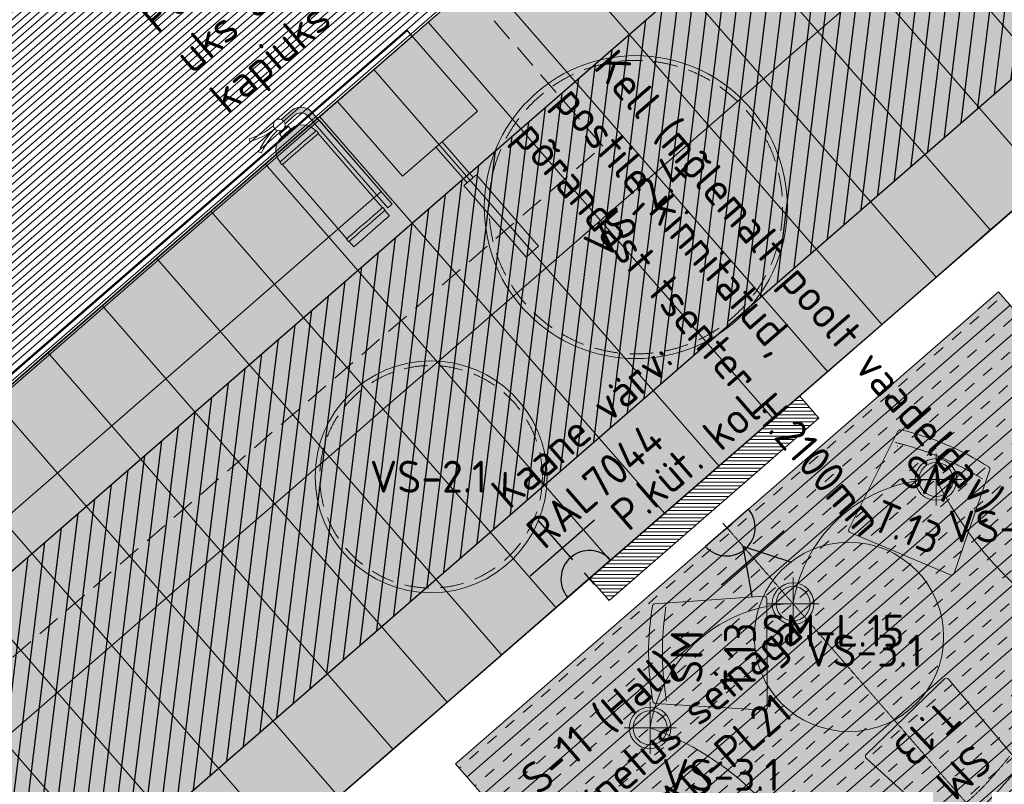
# Model space of a CAD drawing. Header units: millimetres. Extents: x 130528 to 177851, y 51760 to 113805.
# Tile 75 of 88: x 162832 to 166991, y 94664 to 97894. Entities that reach past the tile are written whole.
import ezdxf

# ---------------------------------------------------------------- set-up
doc = ezdxf.new("R2010")
doc.units = ezdxf.units.MM
doc.linetypes.add('Center', pattern=[4, 2.5, -0.5, 0.5, -0.5])
doc.linetypes.add('Hidden 100.00_ 50.00', pattern=[150, 100, -50])
doc.layers.get('0').update_dxf_attribs({"true_color": 0x000000})
for name, color, linetype, true_color in [('_SA-ELEKTER_pistikupesad', 7, 'Continuous', 0x9900cc), ('_SA-KUJA', 1, 'Continuous', 0xff0000), ('_SA-KUJA_hatch', 7, 'Continuous', 0xffd9d9), ('_SA-PIIRE', 7, 'Continuous', 0x000000)]:
    doc.layers.add(name, color=color, linetype=linetype, true_color=true_color)
for name, color, linetype, lineweight, true_color in [('_SA-LAGI', 7, 'Continuous', 9, 0x5b5b5b), ('_SA-LAGI_hatch', 7, 'Continuous', 5, 0x787878), ('_SA-PORAND', 7, 'Continuous', 9, 0x5b5b5b), ('_SA-PORAND_hatch', 254, 'Continuous', 9, 0xbebebe), ('_SA-SANTEHN', 7, 'Continuous', 0, 0x4c5f99), ('_SA-SEIN_tekst', 250, 'Continuous', 0, 0x333333), ('_SA-SISUSTUS_kohtkindel', 7, 'Continuous', 15, 0x7f4f3f), ('_SA-SISUSTUS_lahtine', 7, 'Continuous', 18, 0x7f4f3f), ('_SA-SISUSTUS_seadmed', 7, 'Continuous', 13, 0x9900cc), ('_SA-TREPP_tekst', 7, 'Continuous', 0, 0x000000), ('_SA-VALGUSTUS', 20, 'Continuous', 13, 0xff3f00), ('_SA-VALGUSTUS_abi', 7, 'Center', 0, 0xff9f7f), ('_SA-VALGUSTUS_valgusgrupid', 240, 'Continuous', 9, 0xff003f)]:
    doc.layers.add(name, color=color, linetype=linetype, lineweight=lineweight, true_color=true_color)
doc.styles.add('DIN Pro Medium-Medium', font='txt')

# ---------------------------------------------------------------- blocks, each defined once
blk = doc.blocks.new('VS-2.4')
at = {"color": 0}
blk.add_circle((0, -640), 640, dxfattribs=at)
at = {"color": 0, "linetype": 'Hidden 100.00_ 50.00', "lineweight": -2}
blk.add_circle((0, -640), 620, dxfattribs=at)
at = {"color": 0, "lineweight": -2, "insert": (-258.9, -572.1), "char_height": 135, "width": 1360.328, "attachment_point": 1, "style": 'DIN Pro Medium-Medium'}
blk.add_mtext('VS-2.4', dxfattribs=at)
blk = doc.blocks.new('VS-2.5')
at = {"color": 0, "lineweight": -2}
blk.add_circle((0, -765), 765, dxfattribs=at)
at = {"color": 0, "linetype": 'Hidden 100.00_ 50.00', "lineweight": -2}
blk.add_circle((0, -765), 745, dxfattribs=at)
at = {"color": 0, "lineweight": -2, "insert": (-258.9, -697.1), "char_height": 135, "width": 1352.951, "attachment_point": 1, "style": 'DIN Pro Medium-Medium'}
blk.add_mtext('VS-2.5', dxfattribs=at)
blk = doc.blocks.new('VS-3.1')
at = {"color": 0, "linetype": 'ByBlock', "lineweight": -2}
for p, q in [((0, -110.2), (0, 110.2)), ((-110.2, 0), (110.2, 0))]:
    blk.add_line(p, q, dxfattribs=at)
for radius in [88, 72]:
    blk.add_circle((0, 0), radius, dxfattribs=at)
at = {"color": 0, "linetype": 'ByBlock', "lineweight": -2, "insert": (50, -131), "char_height": 135, "width": 1305.738, "attachment_point": 1, "style": 'DIN Pro Medium-Medium'}
blk.add_mtext('VS-3.1', dxfattribs=at)
blk = doc.blocks.new('VS-2.1 01')
at = {"color": 0}
blk.add_circle((0, 0), 490, dxfattribs=at)
at = {"color": 0, "linetype": 'Hidden 100.00_ 50.00', "lineweight": -2}
blk.add_circle((0, 0), 470, dxfattribs=at)
at = {"color": 0, "lineweight": -2, "insert": (-258.9, 67.9), "char_height": 135, "width": 1305.738, "attachment_point": 1, "style": 'DIN Pro Medium-Medium'}
blk.add_mtext('VS-2.1', dxfattribs=at)
blk = doc.blocks.new('_SA pistik(syvistatud) x1')
at = {"linetype": 'ByBlock', "lineweight": -2}
blk.add_hatch(color=0, dxfattribs=at).paths.add_polyline_path([(-80.2, 0), (80, 0), (80, 1.8), (79.9, 3.5), (79.8, 5.3), (79.6, 7.1), (79.4, 9), (79.2, 10.8), (78.9, 12.6), (78.5, 14.5), (78.1, 16.3), (77.7, 18.2), (77.2, 20), (76.7, 21.9), (76.1, 23.7), (75.5, 25.5), (74.8, 27.4), (74.1, 29.2), (73.3, 31), (72.5, 32.8), (71.7, 34.6), (70.7, 36.4), (69.8, 38.2), (68.8, 39.9), (67.7, 41.7), (66.6, 43.4), (65.5, 45), (64.3, 46.7), (63, 48.3), (61.7, 49.9), (60.4, 51.5), (59.1, 53), (57.6, 54.5), (56.2, 56), (54.7, 57.4), (53.2, 58.8), (51.7, 60.1), (50.1, 61.4), (48.5, 62.7), (46.8, 63.9), (45.1, 65.1), (43.4, 66.2), (41.7, 67.3), (40, 68.3), (38.2, 69.3), (36.5, 70.3), (34.7, 71.2), (32.8, 72), (31, 72.8), (29.2, 73.5), (27.4, 74.2), (25.5, 74.9), (23.7, 75.5), (21.8, 76), (19.9, 76.5), (18.1, 77), (16.2, 77.4), (14.4, 77.8), (12.5, 78.1), (10.7, 78.4), (8.9, 78.6), (7.1, 78.8), (5.3, 78.9), (3.5, 79), (1.7, 79.1), (-0.1, 79.1), (-1.9, 79.1), (-3.6, 79), (-5.4, 78.9), (-7.2, 78.8), (-9.1, 78.6), (-10.9, 78.4), (-12.7, 78.1), (-14.6, 77.8), (-16.4, 77.4), (-18.3, 77), (-20.1, 76.5), (-22, 76), (-23.8, 75.5), (-25.7, 74.9), (-27.5, 74.2), (-29.4, 73.5), (-31.2, 72.8), (-33, 72), (-34.8, 71.2), (-36.6, 70.3), (-38.4, 69.3), (-40.2, 68.3), (-41.9, 67.3), (-43.6, 66.2), (-45.3, 65.1), (-47, 63.9), (-48.6, 62.7), (-50.3, 61.4), (-51.8, 60.1), (-53.4, 58.8), (-54.9, 57.4), (-56.4, 56), (-57.8, 54.5), (-59.2, 53), (-60.6, 51.5), (-61.9, 49.9), (-63.2, 48.3), (-64.4, 46.7), (-65.6, 45), (-66.8, 43.4), (-67.9, 41.7), (-69, 39.9), (-70, 38.2), (-70.9, 36.4), (-71.8, 34.6), (-72.7, 32.8), (-73.5, 31), (-74.3, 29.2), (-75, 27.4), (-75.7, 25.5), (-76.3, 23.7), (-76.9, 21.9), (-77.4, 20), (-77.9, 18.2), (-78.3, 16.3), (-78.7, 14.5), (-79.1, 12.6), (-79.4, 10.8), (-79.6, 9), (-79.8, 7.1), (-80, 5.3), (-80.1, 3.5), (-80.2, 1.8)], flags=0)
at = {"color": 0, "linetype": 'ByBlock', "lineweight": -2}
for p, q in [((0, 70.7), (0, 218.6)), ((-120, 114.6), (120, 114.6)), ((0, 22), (0, -22)), ((22, 0), (-22, 0))]:
    blk.add_line(p, q, dxfattribs=at)
blk.add_lwpolyline([(-80.2, 0), (80, 0, 0.986995)], format="xyb", close=True, dxfattribs=at)
blk = doc.blocks.new('_SA pistik(syvistatud) x2')
at = {"linetype": 'ByBlock', "lineweight": -2}
blk.add_hatch(color=0, dxfattribs=at).paths.add_polyline_path([(-80.1, 0), (80.1, 0), (80.1, 1.8), (80, 3.5), (79.9, 5.3), (79.7, 7.1), (79.5, 9), (79.3, 10.8), (79, 12.6), (78.6, 14.5), (78.2, 16.3), (77.8, 18.2), (77.3, 20), (76.8, 21.9), (76.2, 23.7), (75.6, 25.5), (74.9, 27.4), (74.2, 29.2), (73.4, 31), (72.6, 32.8), (71.8, 34.6), (70.8, 36.4), (69.9, 38.2), (68.9, 39.9), (67.8, 41.7), (66.7, 43.4), (65.6, 45), (64.4, 46.7), (63.1, 48.3), (61.8, 49.9), (60.5, 51.5), (59.1, 53), (57.7, 54.5), (56.3, 56), (54.8, 57.4), (53.3, 58.8), (51.7, 60.1), (50.2, 61.4), (48.5, 62.7), (46.9, 63.9), (45.2, 65.1), (43.5, 66.2), (41.8, 67.3), (40.1, 68.3), (38.3, 69.3), (36.5, 70.3), (34.7, 71.2), (32.9, 72), (31.1, 72.8), (29.3, 73.5), (27.4, 74.2), (25.6, 74.9), (23.7, 75.5), (21.9, 76), (20, 76.5), (18.2, 77), (16.3, 77.4), (14.5, 77.8), (12.6, 78.1), (10.8, 78.4), (9, 78.6), (7.2, 78.8), (5.3, 78.9), (3.5, 79), (1.8, 79.1), (0, 79.1), (-1.8, 79.1), (-3.5, 79), (-5.3, 78.9), (-7.2, 78.8), (-9, 78.6), (-10.8, 78.4), (-12.6, 78.1), (-14.5, 77.8), (-16.3, 77.4), (-18.2, 77), (-20, 76.5), (-21.9, 76), (-23.7, 75.5), (-25.6, 74.9), (-27.4, 74.2), (-29.3, 73.5), (-31.1, 72.8), (-32.9, 72), (-34.7, 71.2), (-36.5, 70.3), (-38.3, 69.3), (-40.1, 68.3), (-41.8, 67.3), (-43.5, 66.2), (-45.2, 65.1), (-46.9, 63.9), (-48.5, 62.7), (-50.2, 61.4), (-51.7, 60.1), (-53.3, 58.8), (-54.8, 57.4), (-56.3, 56), (-57.7, 54.5), (-59.1, 53), (-60.5, 51.5), (-61.8, 49.9), (-63.1, 48.3), (-64.4, 46.7), (-65.6, 45), (-66.7, 43.4), (-67.8, 41.7), (-68.9, 39.9), (-69.9, 38.2), (-70.8, 36.4), (-71.8, 34.6), (-72.6, 32.8), (-73.4, 31), (-74.2, 29.2), (-74.9, 27.4), (-75.6, 25.5), (-76.2, 23.7), (-76.8, 21.9), (-77.3, 20), (-77.8, 18.2), (-78.2, 16.3), (-78.6, 14.5), (-79, 12.6), (-79.3, 10.8), (-79.5, 9), (-79.7, 7.1), (-79.9, 5.3), (-80, 3.5), (-80.1, 1.8)], flags=0)
at = {"color": 0, "linetype": 'ByBlock', "lineweight": -2}
for p, q in [((0.1, 68.7), (-73.6, 192.2)), ((0.1, 68.7), (73.8, 192.2)), ((116.7, 111.4), (-116.5, 111.4)), ((0.1, 17.9), (0.1, -17.9)), ((17.9, 0), (-17.8, 0))]:
    blk.add_line(p, q, dxfattribs=at)
blk.add_lwpolyline([(-80.1, 0), (80.1, 0, 0.986995)], format="xyb", close=True, dxfattribs=at)
blk = doc.blocks.new('SM-L.15')
at = {"color": 0, "lineweight": -2}
blk.add_circle((350, -486.4), 400, dxfattribs=at)
at = {"color": 0, "linetype": 'ByBlock', "lineweight": -2, "insert": (10, -657.7), "char_height": 135, "width": 1664.262, "attachment_point": 1, "rotation": 41, "style": 'DIN Pro Medium-Medium'}
blk.add_mtext('SM-L.15', dxfattribs=at)
blk = doc.blocks.new('tulekustuti')
for points in [[(216, 30), (216.4, 30), (217.6, 30), (219.5, 30), (222, 30), (224.9, 30), (228, 30), (231.1, 30), (234, 30), (236.5, 30), (238.4, 30), (240, 30), (240, 543.4), (239.5, 551.4), (237.8, 559.6), (235.2, 567.5), (231.4, 575), (226.8, 582), (221.3, 588.3), (215, 593.8), (208, 598.4), (200.5, 602.2), (192.6, 604.8), (184.4, 606.5), (176.4, 607), (121.9, 607), (124.1, 601.5), (125, 595), (124.1, 588.5), (121.9, 583), (175.6, 583), (181.2, 582.6), (186.3, 581.6), (191.3, 579.9), (196, 577.6), (200.3, 574.7), (204.3, 571.3), (207.7, 567.3), (210.6, 563), (212.9, 558.3), (214.6, 553.3), (215.6, 548.2), (216, 542.6)], [(125, 550), (124.1, 550), (121.7, 550), (117.7, 550), (112.5, 550), (106.5, 550), (100, 550), (93.5, 550), (87.5, 550), (82.3, 550), (78.3, 550), (75, 550), (55.6, 547.4), (37.5, 540), (22, 528), (10, 512.5), (2.6, 494.4), (0, 475), (0, 475), (1.5, 475), (11.7, 475), (27.9, 475), (49, 475), (73.6, 475), (100, 475), (126.4, 475), (151, 475), (172.1, 475), (188.3, 475), (198.5, 475), (200, 475), (200, 475), (197.4, 494.4), (190, 512.5), (178, 528), (162.5, 540), (144.4, 547.4)], [(200, 460), (198.5, 460), (188.3, 460), (172.1, 460), (151, 460), (126.4, 460), (100, 460), (73.6, 460), (49, 460), (27.9, 460), (11.7, 460), (1.5, 460), (0, 460), (0, 45), (1.5, 45), (11.7, 45), (27.9, 45), (49, 45), (73.6, 45), (100, 45), (126.4, 45), (151, 45), (172.1, 45), (188.3, 45), (198.5, 45), (200, 45)], [(100, 30), (73.6, 30), (49, 30), (27.9, 30), (11.7, 30), (1.5, 30), (0, 30), (0, 0), (3.4, 0), (13.4, 0), (29.3, 0), (50, 0), (74.1, 0), (100, 0), (125.9, 0), (150, 0), (170.7, 0), (186.6, 0), (196.6, 0), (200, 0), (200, 30), (198.5, 30), (188.3, 30), (172.1, 30), (151, 30), (126.4, 30)]]:
    blk.add_hatch(color=0).paths.add_polyline_path(points, flags=0)
at = {"color": 0, "linetype": 'Continuous', "lineweight": 20}
for p, q in [((-34.3, 634.9), (-39.8, 623.1)), ((-17.9, 627.8), (-34.3, 634.9)), ((-1, 621.8), (-17.9, 627.8)), ((-39.8, 623.1), (-22.6, 615.7)), ((-22.6, 615.7), (-5, 609.5)), ((-5, 609.5), (13, 604.3)), ((-5, 580.5), (13, 585.7)), ((16.2, 616.9), (-1, 621.8)), ((13, 604.3), (31.2, 600.2)), ((13, 585.7), (31.2, 589.8)), ((33.6, 613), (16.2, 616.9)), ((31.2, 600.2), (49.7, 597.3)), ((31.2, 589.8), (49.7, 592.7)), ((51.3, 610.2), (33.6, 613)), ((49.7, 597.3), (68.3, 595.6)), ((49.7, 592.7), (68.3, 594.4)), ((69.1, 608.6), (51.3, 610.2)), ((68.3, 595.6), (75, 595.4)), ((68.3, 594.4), (75, 594.6)), ((78.9, 608.3), (69.1, 608.6)), ((75.9, 601.5), (75, 595)), ((75, 595), (75.9, 588.5)), ((78.3, 607.5), (75.9, 601.5)), ((75.9, 588.5), (78.3, 582.5)), ((82.3, 612.7), (78.3, 607.5)), ((78.3, 582.5), (82.3, 577.3)), ((87.5, 616.7), (82.3, 612.7)), ((93.5, 619.1), (87.5, 616.7)), ((100, 620), (93.5, 619.1)), ((106.5, 619.1), (100, 620)), ((112.5, 616.7), (106.5, 619.1)), ((117.7, 612.7), (112.5, 616.7)), ((121.7, 607.5), (117.7, 612.7)), ((117.7, 577.3), (121.7, 582.5)), ((124.1, 601.5), (121.7, 607.5)), ((121.7, 582.5), (124.1, 588.5)), ((176.4, 607), (121.9, 607)), ((175.6, 583), (121.9, 583)), ((125, 595), (124.1, 601.5)), ((124.1, 588.5), (125, 595)), ((181.2, 582.6), (175.6, 583)), ((184.4, 606.5), (176.4, 607)), ((186.3, 581.6), (181.2, 582.6)), ((192.6, 604.8), (184.4, 606.5)), ((200.5, 602.2), (192.6, 604.8)), ((208, 598.4), (200.5, 602.2)), ((215, 593.8), (208, 598.4)), ((221.3, 588.3), (215, 593.8)), ((226.8, 582), (221.3, 588.3)), ((-39.8, 566.9), (-22.6, 574.3)), ((-34.3, 555.1), (-39.8, 566.9)), ((-17.9, 562.2), (-34.3, 555.1)), ((-22.6, 574.3), (-5, 580.5)), ((-1, 568.2), (-17.9, 562.2)), ((16.2, 573.1), (-1, 568.2)), ((33.6, 577), (16.2, 573.1)), ((51.3, 579.8), (33.6, 577)), ((37.5, 540), (55.6, 547.4)), ((69.1, 581.4), (51.3, 579.8)), ((55.6, 547.4), (75, 550)), ((78.9, 581.7), (69.1, 581.4)), ((75, 550), (75, 565)), ((75.9, 565), (75, 565)), ((75.9, 550), (75, 550)), ((78.3, 565), (75.9, 565)), ((78.3, 550), (75.9, 550)), ((82.3, 565), (78.3, 565)), ((82.3, 550), (78.3, 550)), ((82.3, 577.3), (87.5, 573.3)), ((87.5, 565), (82.3, 565)), ((87.5, 550), (82.3, 550)), ((85, 565), (85, 575.3)), ((87.5, 573.3), (93.5, 570.9)), ((93.5, 565), (87.5, 565)), ((93.5, 550), (87.5, 550)), ((93.5, 570.9), (100, 570)), ((100, 565), (93.5, 565)), ((100, 550), (93.5, 550)), ((100, 570), (106.5, 570.9)), ((106.5, 565), (100, 565)), ((106.5, 550), (100, 550)), ((106.5, 570.9), (112.5, 573.3)), ((112.5, 565), (106.5, 565)), ((112.5, 550), (106.5, 550)), ((112.5, 573.3), (117.7, 577.3)), ((117.7, 565), (112.5, 565)), ((117.7, 550), (112.5, 550)), ((115, 565), (115, 575.3)), ((121.7, 565), (117.7, 565)), ((121.7, 550), (117.7, 550)), ((124.1, 565), (121.7, 565)), ((124.1, 550), (121.7, 550)), ((125, 565), (124.1, 565)), ((125, 550), (124.1, 550)), ((125, 550), (125, 565)), ((144.4, 547.4), (125, 550)), ((162.5, 540), (144.4, 547.4)), ((191.3, 579.9), (186.3, 581.6)), ((196, 577.6), (191.3, 579.9)), ((200.3, 574.7), (196, 577.6)), ((204.3, 571.3), (200.3, 574.7)), ((207.7, 567.3), (204.3, 571.3)), ((210.6, 563), (207.7, 567.3)), ((212.9, 558.3), (210.6, 563)), ((214.6, 553.3), (212.9, 558.3)), ((215.6, 548.2), (214.6, 553.3)), ((216, 542.6), (215.6, 548.2)), ((216, 30), (216, 542.6)), ((231.4, 575), (226.8, 582)), ((235.2, 567.5), (231.4, 575)), ((237.8, 559.6), (235.2, 567.5)), ((239.5, 551.4), (237.8, 559.6)), ((240, 543.4), (239.5, 551.4)), ((240, 30), (240, 543.4)), ((2.6, 494.4), (10, 512.5)), ((10, 512.5), (22, 528)), ((22, 528), (37.5, 540)), ((178, 528), (162.5, 540)), ((190, 512.5), (178, 528)), ((197.4, 494.4), (190, 512.5)), ((-2, 460), (-2, 475)), ((1.5, 475), (-2, 475)), ((1.5, 460), (-2, 460)), ((0, 475), (2.6, 494.4)), ((0, 475), (0, 475)), ((0, 45), (0, 460)), ((11.7, 475), (1.5, 475)), ((11.7, 460), (1.5, 460)), ((27.9, 475), (11.7, 475)), ((27.9, 460), (11.7, 460)), ((49, 475), (27.9, 475)), ((49, 460), (27.9, 460)), ((73.6, 475), (49, 475)), ((73.6, 460), (49, 460)), ((100, 475), (73.6, 475)), ((100, 460), (73.6, 460)), ((126.4, 475), (100, 475)), ((126.4, 460), (100, 460)), ((151, 475), (126.4, 475)), ((151, 460), (126.4, 460)), ((172.1, 475), (151, 475)), ((172.1, 460), (151, 460)), ((188.3, 475), (172.1, 475)), ((188.3, 460), (172.1, 460)), ((198.5, 475), (188.3, 475)), ((198.5, 460), (188.3, 460)), ((200, 475), (197.4, 494.4)), ((202, 475), (198.5, 475)), ((202, 460), (198.5, 460)), ((200, 475), (200, 475)), ((200, 45), (200, 460)), ((202, 460), (202, 475)), ((-2, 30), (-2, 45)), ((1.5, 45), (-2, 45)), ((11.7, 45), (1.5, 45)), ((27.9, 45), (11.7, 45)), ((49, 45), (27.9, 45)), ((73.6, 45), (49, 45)), ((100, 45), (73.6, 45)), ((126.4, 45), (100, 45)), ((151, 45), (126.4, 45)), ((172.1, 45), (151, 45)), ((188.3, 45), (172.1, 45)), ((198.5, 45), (188.3, 45)), ((202, 45), (198.5, 45)), ((202, 30), (202, 45)), ((1.5, 30), (-2, 30)), ((0, 0), (0, 30)), ((3.4, 0), (0, 0)), ((11.7, 30), (1.5, 30)), ((13.4, 0), (3.4, 0)), ((27.9, 30), (11.7, 30)), ((29.3, 0), (13.4, 0)), ((49, 30), (27.9, 30)), ((50, 0), (29.3, 0)), ((73.6, 30), (49, 30)), ((74.1, 0), (50, 0)), ((100, 30), (73.6, 30)), ((100, 0), (74.1, 0)), ((126.4, 30), (100, 30)), ((125.9, 0), (100, 0)), ((150, 0), (125.9, 0)), ((151, 30), (126.4, 30)), ((170.7, 0), (150, 0)), ((172.1, 30), (151, 30)), ((186.6, 0), (170.7, 0)), ((188.3, 30), (172.1, 30)), ((196.6, 0), (186.6, 0)), ((198.5, 30), (188.3, 30)), ((200, 0), (196.6, 0)), ((202, 30), (198.5, 30)), ((200, 0), (200, 30)), ((216, 30), (216.4, 30)), ((216.4, 30), (217.6, 30)), ((217.6, 30), (219.5, 30)), ((219.5, 30), (222, 30)), ((222, 30), (224.9, 30)), ((224.9, 30), (228, 30)), ((228, 30), (231.1, 30)), ((231.1, 30), (234, 30)), ((234, 30), (236.5, 30)), ((236.5, 30), (238.4, 30)), ((238.4, 30), (239.6, 30)), ((239.6, 30), (240, 30))]:
    blk.add_line(p, q, dxfattribs=at)
blk = doc.blocks.new('SM-T.13')
at = {"color": 0, "lineweight": -2}
blk.add_line((-188.7, -85.4), (-189.8, -85.4), dxfattribs=at)
blk.add_lwpolyline([(-241.9, -488.3, 0.433863), (-230.6, -500), (228.7, -500, 0.433863), (240, -488.3), (209.4, -27.1), (209.4, -26.9), (209.4, -26.7), (209.3, -26.5), (209.3, -26.3), (209.3, -26), (209.2, -25.8), (209.2, -25.6), (209.1, -25.4), (209.1, -25.2), (209, -25), (209, -24.7), (208.9, -24.5), (208.8, -24.3), (208.8, -24.1), (208.7, -23.9), (208.6, -23.7), (208.5, -23.5), (208.4, -23.2), (208.3, -23), (208.2, -22.8), (208.1, -22.6), (208, -22.4), (207.8, -22.2), (207.7, -22), (207.6, -21.8), (207.4, -21.6), (207.3, -21.4), (207.2, -21.2), (207, -21.1), (206.9, -20.9), (206.7, -20.7), (206.5, -20.5), (206.4, -20.3), (206.2, -20.2), (206, -20), (205.9, -19.8), (205.7, -19.7), (205.5, -19.5), (205.3, -19.4), (205.1, -19.2), (204.9, -19.1), (204.7, -18.9), (204.5, -18.8), (204.3, -18.7), (204.1, -18.5), (203.9, -18.4), (203.7, -18.3), (203.5, -18.2), (203.3, -18.1), (203.1, -18), (202.9, -17.9), (202.7, -17.8), (202.5, -17.7), (202.3, -17.6), (202, -17.5), (201.8, -17.5), (201.6, -17.4), (201.4, -17.3), (201.2, -17.3), (201, -17.2), (200.7, -17.2), (200.5, -17.1), (200.3, -17.1), (200.1, -17), (175.2, -13), (150.3, -9.6), (125.3, -6.7), (100.3, -4.3), (75.3, -2.4), (50.2, -1.1), (25.1, -0.3), (0, 0), (-25.6, -0.3), (-51, -1.1), (-76.4, -2.4), (-101.7, -4.3), (-126.9, -6.7), (-152.1, -9.6), (-177.1, -13), (-202, -17), (-202.2, -17.1), (-202.4, -17.1), (-202.7, -17.2), (-202.9, -17.2), (-203.1, -17.3), (-203.3, -17.3), (-203.5, -17.4), (-203.7, -17.5), (-203.9, -17.5), (-204.2, -17.6), (-204.4, -17.7), (-204.6, -17.8), (-204.8, -17.9), (-205, -18), (-205.2, -18.1), (-205.4, -18.2), (-205.6, -18.3), (-205.8, -18.4), (-206.1, -18.5), (-206.3, -18.7), (-206.5, -18.8), (-206.7, -18.9), (-206.8, -19.1), (-207, -19.2), (-207.2, -19.4), (-207.4, -19.5), (-207.6, -19.7), (-207.8, -19.8), (-207.9, -20), (-208.1, -20.2), (-208.3, -20.3), (-208.5, -20.5), (-208.6, -20.7), (-208.8, -20.9), (-208.9, -21.1), (-209.1, -21.2), (-209.2, -21.4), (-209.4, -21.6), (-209.5, -21.8), (-209.6, -22), (-209.7, -22.2), (-209.9, -22.4), (-210, -22.6), (-210.1, -22.8), (-210.2, -23), (-210.3, -23.2), (-210.4, -23.5), (-210.5, -23.7), (-210.6, -23.9), (-210.7, -24.1), (-210.7, -24.3), (-210.8, -24.5), (-210.9, -24.7), (-210.9, -25), (-211, -25.2), (-211.1, -25.4), (-211.1, -25.6), (-211.1, -25.8), (-211.2, -26), (-211.2, -26.3), (-211.2, -26.5), (-211.3, -26.7), (-211.3, -26.9), (-211.3, -27.1)], format="xyb", close=True, dxfattribs=at)
blk.add_open_spline([(-202.3, -74.7), (-152.9, -67.5), (-53.3, -58.4), (46.8, -58), (146.4, -66.8), (195.8, -73.9)], degree=2, dxfattribs=at)
at = {"color": 0, "linetype": 'ByBlock', "lineweight": -2, "insert": (-15.2, -93.2), "char_height": 135, "width": 965.869, "attachment_point": 2, "rotation": 359.5198, "style": 'DIN Pro Medium-Medium'}
blk.add_mtext('{\\fDIN Pro;SM}\\P{\\fDIN Pro;T.13}\\P', dxfattribs=at)

msp = doc.modelspace()

# ---------------------------------------------------------------- hatches: boundary and pattern name
at = {"layer": '_SA-KUJA_hatch'}
h = msp.add_hatch(dxfattribs=at)
h.set_pattern_fill('Hatch1', color=256, scale=500, angle=83, style=0, pattern_type=2)
h.set_pattern_definition([(83, (1e-11, 1e-11), (-62.034134, 7.616834), [])])
h.paths.add_polyline_path([(148347.2, 74278.5), (143709.5, 79613.6), (148301.5, 83605.3), (149407.2, 82333.3), (167451.3, 98018.8), (165365, 100418.8), (163182.7, 102929.2), (162277, 102142), (162402.1, 101998.1), (156212, 96617.2), (156999.3, 95711.5), (163189.3, 101092.5), (165758.3, 98137.2), (149525.6, 84026.2), (148419.8, 85298.2), (142016.6, 79732), (147441.5, 73491.3)], flags=0)
at = {"layer": '_SA-LAGI_hatch'}
h = msp.add_hatch(dxfattribs=at)
h.set_pattern_fill('Plus', color=256, scale=100, angle=41, style=0, pattern_type=2)
h.set_pattern_definition([(41, (-9.43, -8.2), (-65.605903, 75.47096), [25, -75]), (131, (8.2, -9.43), (-75.47096, -65.605903), [25, -75])])
h.paths.add_polyline_path([(164672.7, 94750.6), (167782.3, 91173.3), (170076.1, 93167.2), (166966.4, 96744.5)], flags=0)
at = {"layer": '_SA-PORAND_hatch', "true_color": 0xffbf00}
h = msp.add_hatch(dxfattribs=at)
h.set_pattern_fill('Hatch1', color=40, scale=200, angle=41, style=0, pattern_type=2)
h.set_pattern_definition([(41, (0, 0), (-16.4014757, 18.8677395), [])])
h.paths.add_polyline_path([(162215.4, 102088.4), (165305.4, 98533.7), (159177, 93206.3), (156086.9, 96761)], flags=0)
at = {"layer": '_SA-PORAND_hatch', "true_color": 0xebebeb}
for points in [[(166432.7, 98042.8), (165642.8, 98951.5), (165413.4, 98752.1), (166203.3, 97843.4)], [(167619.8, 97604), (166891.6, 98441.7), (166662.1, 98242.3), (167390.4, 97404.5)], [(165744.4, 97444.5), (165016.2, 98282.2), (164786.7, 98082.8), (165515, 97245.1)], [(167390.4, 97404.5), (166662.1, 98242.3), (166432.7, 98042.8), (167160.9, 97205.1)], [(165515, 97245.1), (164786.7, 98082.8), (164557.3, 97883.4), (165285.5, 97045.6)], [(167160.9, 97205.1), (166432.7, 98042.8), (166203.3, 97843.4), (166931.5, 97005.7)], [(165285.5, 97045.6), (164557.3, 97883.4), (164327.9, 97683.9), (165056.1, 96846.2)], [(166702.1, 96806.2), (165973.8, 97644), (165744.4, 97444.5), (166472.6, 96606.8)], [(166472.6, 96606.8), (165744.4, 97444.5), (165515, 97245.1), (166243.2, 96407.3)], [(165096, 95410.1), (164367.8, 96247.9), (164138.4, 96048.4), (164866.6, 95210.7)], [(164637.2, 95011.2), (163908.9, 95849), (163679.5, 95649.5), (164407.7, 94811.8)], [(164407.7, 94811.8), (163679.5, 95649.5), (163450.1, 95450.1), (164178.3, 94612.4)], [(163948.9, 94412.9), (163220.7, 95250.6), (162991.2, 95051.2), (163719.4, 94213.5)]]:
    msp.add_hatch(color=7, dxfattribs=at).paths.add_polyline_path(points, flags=0)
at = {"layer": '_SA-PORAND_hatch', "true_color": 0xfafafa}
for points in [[(166203.3, 97843.4), (165413.4, 98752.1), (165243.7, 98604.6), (165305.4, 98533.7), (165245.6, 98481.7), (165973.8, 97644)], [(165973.8, 97644), (165245.6, 98481.7), (165016.2, 98282.2), (165744.4, 97444.5)], [(164367.8, 96247.9), (163639.6, 97085.6), (163410.2, 96886.1), (164138.4, 96048.4)], [(166013.8, 96207.9), (165285.5, 97045.6), (165056.1, 96846.2), (165784.3, 96008.5)], [(164138.4, 96048.4), (163410.2, 96886.1), (163180.7, 96686.7), (163908.9, 95849)], [(163908.9, 95849), (163180.7, 96686.7), (162951.3, 96487.3), (163679.5, 95649.5)], [(165325.5, 95609.6), (164597.2, 96447.3), (164367.8, 96247.9), (165096, 95410.1)], [(163220.7, 95250.6), (162492.4, 96088.4), (162263, 95888.9), (162991.2, 95051.2)], [(164866.6, 95210.7), (164138.4, 96048.4), (163908.9, 95849), (164637.2, 95011.2)], [(162991.2, 95051.2), (162263, 95888.9), (162033.6, 95689.5), (162761.8, 94851.8)], [(163719.4, 94213.5), (162991.2, 95051.2), (162761.8, 94851.8), (163490, 94014)], [(163490, 94014), (162761.8, 94851.8), (162532.4, 94652.3), (163260.6, 93814.6)]]:
    msp.add_hatch(color=7, dxfattribs=at).paths.add_polyline_path(points, flags=0)
at = {"layer": '_SA-PORAND_hatch', "true_color": 0xdcdcdc}
for points in [[(166931.5, 97005.7), (166203.3, 97843.4), (165973.8, 97644), (166702.1, 96806.2)], [(165056.1, 96846.2), (164327.9, 97683.9), (164098.4, 97484.5), (164826.7, 96646.7)], [(164826.7, 96646.7), (164098.4, 97484.5), (163869, 97285), (164597.2, 96447.3)], [(164597.2, 96447.3), (163869, 97285), (163639.6, 97085.6), (164367.8, 96247.9)], [(166243.2, 96407.3), (165515, 97245.1), (165285.5, 97045.6), (166013.8, 96207.9)], [(165784.3, 96008.5), (165056.1, 96846.2), (164826.7, 96646.7), (165554.9, 95809)], [(165554.9, 95809), (164826.7, 96646.7), (164597.2, 96447.3), (165325.5, 95609.6)], [(163679.5, 95649.5), (162951.3, 96487.3), (162721.9, 96287.8), (163450.1, 95450.1)], [(163450.1, 95450.1), (162721.9, 96287.8), (162492.4, 96088.4), (163220.7, 95250.6)], [(164178.3, 94612.4), (163450.1, 95450.1), (163220.7, 95250.6), (163948.9, 94412.9)]]:
    msp.add_hatch(color=254, dxfattribs=at).paths.add_polyline_path(points, flags=0)
at = {"layer": '_SA-PORAND_hatch', "true_color": 0xbebebe}
h = msp.add_hatch(dxfattribs=at)
h.set_pattern_fill('HatchDash', color=9, scale=400, angle=41, style=0, pattern_type=2)
h.set_pattern_definition([(41, (0, 0), (-65.605903, 75.47096), []), (41, (-32.8, 37.74), (-65.605903, 75.47096), [50, -50])])
h.paths.add_polyline_path([(164672.7, 94750.6), (166966.4, 96744.5), (170076.1, 93167.2), (169728.9, 92865.4), (169965.1, 92593.7), (169436.8, 92134.5), (169200.6, 92406.2), (168691.2, 91963.4), (168927.4, 91691.6), (168399.1, 91232.4), (168162.9, 91504.1), (167782.3, 91173.3)], flags=0)
at = {"layer": '_SA-SANTEHN'}
h = msp.add_hatch(dxfattribs=at)
h.set_pattern_fill('Hatch1', color=256, scale=120, angle=360, style=0, pattern_type=2)
h.set_pattern_definition([(360, (-2e-14, 0), (2e-15, 15), [])])
h.paths.add_polyline_path([(166207.8, 96211), (166125.8, 96305.3), (165239.1, 95534.5), (165321.1, 95440.1)], flags=0)

# ---------------------------------------------------------------- linework, layer by layer
at = {"layer": '_SA-KUJA', "color": 1, "true_color": 0xff0000}
msp.add_lwpolyline([(148347.2, 74278.5), (143709.5, 79613.6), (148301.5, 83605.3), (149407.2, 82333.3), (167451.3, 98018.8), (165365, 100418.8), (163182.7, 102929.2), (162277, 102142), (162402.1, 101998.1), (156212, 96617.2), (156999.3, 95711.5), (163189.3, 101092.5), (165758.3, 98137.2), (149525.6, 84026.2), (148419.8, 85298.2), (142016.6, 79732), (147441.5, 73491.3)], close=True, dxfattribs=at)
at = {"layer": '_SA-LAGI'}
msp.add_lwpolyline([(161139.2, 94912.1), (164173.1, 97549.5), (164448.7, 97232.4), (164765.7, 97508), (164490.1, 97825), (167244.9, 100219.6), (167520.4, 99902.7), (167671.3, 100033.8), (168852.2, 98675.3), (145229.8, 78140.7)], dxfattribs=at)
msp.add_lwpolyline([(164672.7, 94750.6), (167782.3, 91173.3), (170076.1, 93167.2), (166966.4, 96744.5)], close=True, dxfattribs=at)
at = {"layer": '_SA-PIIRE'}
msp.add_lwpolyline([(159177, 93206.3), (159177, 93206.3), (159183.5, 93198.8), (160828.8, 94629), (160822.3, 94636.5), (164490.1, 97825), (164469.8, 97848.4), (159156.6, 93229.7)], close=True, dxfattribs=at)
at = {"layer": '_SA-PORAND'}
for points in [[(162215.4, 102088.4), (165305.4, 98533.7), (159177, 93206.3), (156086.9, 96761)], [(166432.7, 98042.8), (165642.8, 98951.5), (165413.4, 98752.1), (166203.3, 97843.4)], [(166203.3, 97843.4), (165413.4, 98752.1), (165243.7, 98604.6), (165305.4, 98533.7), (165245.6, 98481.7), (165973.8, 97644)], [(165973.8, 97644), (165245.6, 98481.7), (165016.2, 98282.2), (165744.4, 97444.5)], [(167619.8, 97604), (166891.6, 98441.7), (166662.1, 98242.3), (167390.4, 97404.5)], [(165744.4, 97444.5), (165016.2, 98282.2), (164786.7, 98082.8), (165515, 97245.1)], [(167390.4, 97404.5), (166662.1, 98242.3), (166432.7, 98042.8), (167160.9, 97205.1)], [(165515, 97245.1), (164786.7, 98082.8), (164557.3, 97883.4), (165285.5, 97045.6)], [(167160.9, 97205.1), (166432.7, 98042.8), (166203.3, 97843.4), (166931.5, 97005.7)], [(165285.5, 97045.6), (164557.3, 97883.4), (164327.9, 97683.9), (165056.1, 96846.2)], [(166931.5, 97005.7), (166203.3, 97843.4), (165973.8, 97644), (166702.1, 96806.2)], [(165056.1, 96846.2), (164327.9, 97683.9), (164098.4, 97484.5), (164826.7, 96646.7)], [(166702.1, 96806.2), (165973.8, 97644), (165744.4, 97444.5), (166472.6, 96606.8)], [(164826.7, 96646.7), (164098.4, 97484.5), (163869, 97285), (164597.2, 96447.3)], [(166472.6, 96606.8), (165744.4, 97444.5), (165515, 97245.1), (166243.2, 96407.3)], [(164597.2, 96447.3), (163869, 97285), (163639.6, 97085.6), (164367.8, 96247.9)], [(166243.2, 96407.3), (165515, 97245.1), (165285.5, 97045.6), (166013.8, 96207.9)], [(164367.8, 96247.9), (163639.6, 97085.6), (163410.2, 96886.1), (164138.4, 96048.4)], [(166013.8, 96207.9), (165285.5, 97045.6), (165056.1, 96846.2), (165784.3, 96008.5)], [(164138.4, 96048.4), (163410.2, 96886.1), (163180.7, 96686.7), (163908.9, 95849)], [(165784.3, 96008.5), (165056.1, 96846.2), (164826.7, 96646.7), (165554.9, 95809)], [(164672.7, 94750.6), (167782.3, 91173.3), (168162.9, 91504.1), (168399.1, 91232.4), (168927.4, 91691.6), (168691.2, 91963.4), (169200.6, 92406.2), (169436.8, 92134.5), (169965.1, 92593.7), (169728.9, 92865.4), (170076.1, 93167.2), (166966.4, 96744.5)], [(163908.9, 95849), (163180.7, 96686.7), (162951.3, 96487.3), (163679.5, 95649.5)], [(165554.9, 95809), (164826.7, 96646.7), (164597.2, 96447.3), (165325.5, 95609.6)], [(163679.5, 95649.5), (162951.3, 96487.3), (162721.9, 96287.8), (163450.1, 95450.1)], [(165325.5, 95609.6), (164597.2, 96447.3), (164367.8, 96247.9), (165096, 95410.1)], [(163450.1, 95450.1), (162721.9, 96287.8), (162492.4, 96088.4), (163220.7, 95250.6)], [(165096, 95410.1), (164367.8, 96247.9), (164138.4, 96048.4), (164866.6, 95210.7)], [(163220.7, 95250.6), (162492.4, 96088.4), (162263, 95888.9), (162991.2, 95051.2)], [(164866.6, 95210.7), (164138.4, 96048.4), (163908.9, 95849), (164637.2, 95011.2)], [(162991.2, 95051.2), (162263, 95888.9), (162033.6, 95689.5), (162761.8, 94851.8)], [(164637.2, 95011.2), (163908.9, 95849), (163679.5, 95649.5), (164407.7, 94811.8)], [(164407.7, 94811.8), (163679.5, 95649.5), (163450.1, 95450.1), (164178.3, 94612.4)], [(164178.3, 94612.4), (163450.1, 95450.1), (163220.7, 95250.6), (163948.9, 94412.9)], [(163948.9, 94412.9), (163220.7, 95250.6), (162991.2, 95051.2), (163719.4, 94213.5)], [(163719.4, 94213.5), (162991.2, 95051.2), (162761.8, 94851.8), (163490, 94014)], [(163490, 94014), (162761.8, 94851.8), (162532.4, 94652.3), (163260.6, 93814.6)]]:
    msp.add_lwpolyline(points, close=True, dxfattribs=at)
for points in [[(161139.2, 94912.1), (164173.2, 97549.4), (164448.7, 97232.4), (164765.7, 97508), (164490.1, 97825), (165305.4, 98533.7), (162215.4, 102088.4)], [(167395.8, 100350.8), (167244.9, 100219.6), (167520.4, 99902.7), (167671.3, 100033.8), (168852.2, 98675.3), (150905.2, 83074.3)]]:
    msp.add_lwpolyline(points, dxfattribs=at)
at = {"layer": '_SA-SANTEHN'}
msp.add_lwpolyline([(166207.8, 96211), (166125.8, 96305.3), (165239.1, 95534.5), (165321.1, 95440.1)], close=True, dxfattribs=at)
at = {"layer": '_SA-SISUSTUS_kohtkindel'}
msp.add_lwpolyline([(161491.6, 94675.1), (164358.8, 97167.5), (164096.3, 97469.4), (161229.2, 94977)], close=True, dxfattribs=at)
at = {"layer": '_SA-SISUSTUS_seadmed'}
for points in [[(164590.2, 97355.5), (164721.4, 97204.5), (164747.8, 97227.5), (164616.6, 97378.4)], [(164708.2, 97193), (164970.6, 96891.1), (165023.5, 96937.1), (164761.1, 97239)]]:
    msp.add_lwpolyline(points, close=True, dxfattribs=at)
at = {"layer": '_SA-TREPP_tekst', "color": 1, "linetype": 'Hidden 100.00_ 50.00', "true_color": 0xff0000}
msp.add_lwpolyline([(143988.1, 78891.5), (165294.3, 97360.3), (161566.3, 101661.1), (140260, 83192.3)], close=True, dxfattribs=at)
at = {"layer": '_SA-VALGUSTUS_abi'}
msp.add_line((165819.5, 95747.6), (168929.2, 92170.3), dxfattribs=at)
at = {"layer": '_SA-VALGUSTUS_valgusgrupid', "extrusion": (0, 0, -1)}
for centre in [(-166712, 95330.6), (-166108.2, 94805.7)]:
    msp.add_arc(centre, 621.2, 8.9164, 89.0836, dxfattribs=at)
at = {"layer": '_SA-VALGUSTUS_valgusgrupid'}
for centre, radius, start, end in [((168140.8, 96676.8), 1611.1, 206.75, 276.5465), ((165094.8, 93771.8), 1198.8, 329.8821, 70.5238)]:
    msp.add_arc(centre, radius, start, end, dxfattribs=at)

# ---------------------------------------------------------------- block references
at = {"layer": '_SA-ELEKTER_pistikupesad', "yscale": 1.499999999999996, "zscale": 1.5}
for name, p, xscale, rotation in [('_SA pistik(syvistatud) x1', (165237.1, 95532.7), 1.499999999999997, 41.00000183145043), ('_SA pistik(syvistatud) x2', (165819.2, 95747.3), 1.499999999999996, 221.0000018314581)]:
    msp.add_blockref(name, p, dxfattribs=dict(at, xscale=xscale, rotation=rotation))
at = {"layer": '_SA-KUJA', "rotation": 40.99996446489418}
msp.add_blockref('tulekustuti', (164243.2, 96934.6), dxfattribs=at)
at = {"layer": '_SA-SISUSTUS_lahtine'}
for name, p, rotation in [('SM-T.13', (166746.7, 96098.2), 337.154788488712), ('SM-L.15', (166389.3, 95883.3), 319.0000001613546), ('SM-T.13', (165488.1, 95216.8), 90.26026611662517), ('SM-T.13', (166918.8, 94588.7), 223.9243412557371)]:
    msp.add_blockref(name, p, dxfattribs=dict(at, rotation=rotation))
at = {"layer": '_SA-VALGUSTUS', "rotation": 45.62056277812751}
for name, p in [('VS-2.4', (164976.8, 97549.6)), ('VS-2.5', (161699.5, 94635.6))]:
    msp.add_blockref(name, p, dxfattribs=at)
at = {"layer": '_SA-VALGUSTUS'}
for name, p in [('VS-2.1 01', (164569.5, 95962.9)), ('VS-3.1', (166702.1, 95951.7)), ('VS-3.1', (166098.3, 95426.8)), ('VS-3.1', (165494.5, 94902))]:
    msp.add_blockref(name, p, dxfattribs=at)

# ---------------------------------------------------------------- texts
at = {"layer": '_SA-KUJA', "insert": (163324.7, 97932.1), "char_height": 135, "width": 5526.885, "attachment_point": 1, "rotation": 41, "style": 'DIN Pro Medium-Medium'}
msp.add_mtext('{\\fDIN Pro;Pulberkustuti kapis,}\\P{\\fDIN Pro;uks avatav push-pull süsteemil, }\\P{\\fDIN Pro;kapiuks tähistatud kleebisega}\\P', dxfattribs=at)
at = {"layer": '_SA-SANTEHN', "insert": (165314.1, 95829), "char_height": 135, "width": 1960.82, "attachment_point": 1, "rotation": 41, "style": 'DIN Pro Medium-Medium'}
msp.add_mtext('P.küt. kol.', dxfattribs=at)
at = {"layer": '_SA-SEIN_tekst', "char_height": 135, "attachment_point": 1, "rotation": 41, "style": 'DIN Pro Medium-Medium'}
for s, insert, width in [('{\\fDIN Pro;Kaane värv:}\\P{\\fDIN Pro;RAL7044}\\P', (164810.6, 95922.6), 2235.246), ('{\\fDIN Pro;S-11 (Hall)}\\P{\\fDIN Pro;Lõpetus seinaga }\\P{\\fDIN Pro;vt. SAD-PL21}\\P', (164935.6, 94713.2), 3040.82)]:
    msp.add_mtext(s, dxfattribs=dict(at, insert=insert, width=width))
at = {"layer": '_SA-SISUSTUS_seadmed', "insert": (165352.9, 97779.7), "char_height": 135, "width": 5585.902, "attachment_point": 1, "rotation": 311, "style": 'DIN Pro Medium-Medium'}
msp.add_mtext('{\\fDIN Pro;Kell (mõlemalt poolt vaadeldav), }\\P{\\fDIN Pro;postile kinnitatud, }\\P{\\fDIN Pro;põrandast tsenter H.2100mm }\\P', dxfattribs=at)

doc.saveas('drawing.dxf')
